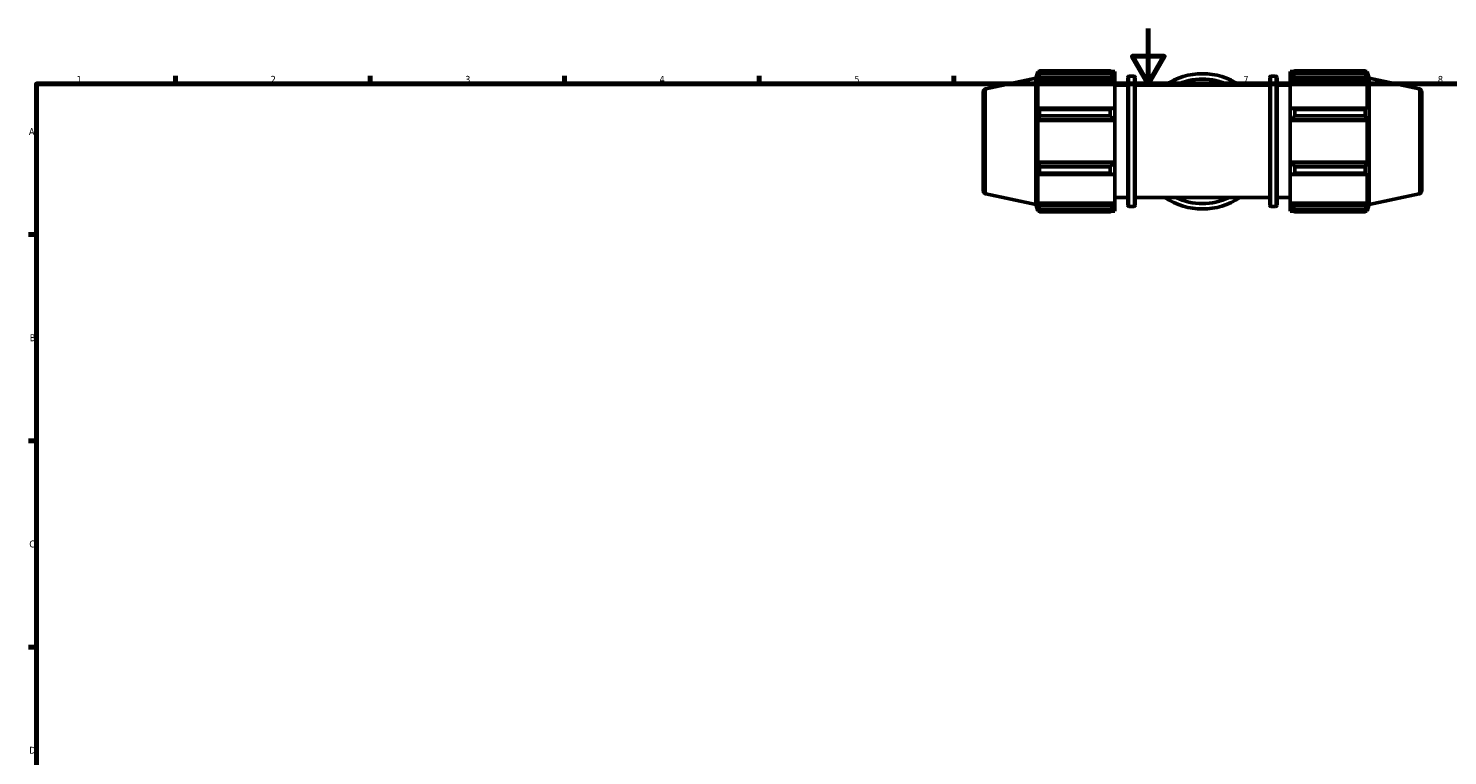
# Model space of a CAD drawing. Header units: millimetres. Extents: x 0 to 931, y 0 to 945.
# Tile 2 of 5: x 17 to 528, y 332 to 594. Entities that reach past the tile are written whole.
import ezdxf

# ---------------------------------------------------------------- set-up
doc = ezdxf.new("R2010")
doc.units = ezdxf.units.MM
for name, color, linetype, lineweight in [('Border (ISO)', 7, 'Continuous', 70), ('Visible (ISO)', 7, 'Continuous', 50), ('Visible Narrow (ISO)', 7, 'Continuous', 35)]:
    doc.layers.add(name, color=color, linetype=linetype, lineweight=lineweight)
doc.styles.add('Note Text (ISO)', font='tahoma.ttf')

# ---------------------------------------------------------------- blocks, each defined once
blk = doc.blocks.new('Borders Default Border')
at = {"layer": 'Border (ISO)'}
for p, q in [((70.08, 574), (70.08, 576.9)), ((140.17, 574), (140.17, 576.9)), ((210.25, 574), (210.25, 576.9)), ((280.33, 574), (280.33, 576.9)), ((350.42, 574), (350.42, 576.9)), ((490.58, 574), (490.58, 576.9)), ((20, 519.75), (17.1, 519.75)), ((20, 445.5), (17.1, 445.5)), ((20, 371.25), (17.1, 371.25))]:
    blk.add_line(p, q, dxfattribs=at)
at = {"layer": 'Border (ISO)', "flags": 128}
for points in [[(420.5, 594), (420.5, 574), (414.73, 584), (426.27, 584), (420.5, 574)], [(20, 20), (20, 574), (821, 574), (821, 20), (20, 20)]]:
    blk.add_lwpolyline(points, dxfattribs=at)
at = {"layer": 'Border (ISO)', "color": 232, "true_color": 0xca0064, "char_height": 2.5, "attachment_point": 7, "style": 'Note Text (ISO)'}
for s, insert in [('2', (104.37, 574.4)), ('1', (34.48, 574.4)), ('3', (174.43, 574.35)), ('4', (244.42, 574.4)), ('5', (314.64, 574.35)), ('6', (384.66, 574.35)), ('7', (454.77, 574.4)), ('8', (524.81, 574.34)), ('A', (17.29, 555.62)), ('B', (17.59, 481.37)), ('C', (17.43, 407.08)), ('D', (17.43, 332.88))]:
    blk.add_mtext(s, dxfattribs=dict(at, insert=insert))

msp = doc.modelspace()

# ---------------------------------------------------------------- linework, layer by layer
at = {"layer": 'Visible (ISO)'}
for p, q in [((379.991, 576.121), (380.748, 578.451)), ((380.748, 578.451), (380.748, 577.288)), ((380.748, 578.451), (381.209, 578.451)), ((381.011, 578.061), (380.748, 577.288)), ((381.362, 577.769), (381.362, 578.746)), ((381.362, 578.746), (406.811, 578.746)), ((406.811, 577.769), (381.362, 577.769)), ((406.811, 577.769), (406.811, 578.746)), ((407.282, 578.451), (408.431, 578.451)), ((408.431, 577.546), (407.891, 578.061)), ((408.431, 577.546), (408.431, 578.451)), ((471.631, 578.451), (471.631, 577.546)), ((471.631, 578.451), (472.781, 578.451)), ((472.171, 578.061), (471.631, 577.546)), ((473.251, 578.746), (473.251, 577.769)), ((473.251, 578.746), (498.7, 578.746)), ((498.7, 577.769), (473.251, 577.769)), ((498.7, 577.769), (498.7, 578.746)), ((498.853, 578.451), (499.314, 578.451)), ((499.314, 577.288), (499.051, 578.061)), ((499.314, 577.288), (499.314, 578.451)), ((500.071, 576.121), (499.314, 578.451)), ((362.021, 572.301), (379.991, 576.121)), ((379.991, 530.561), (379.991, 576.121)), ((380.748, 575.613), (381.011, 576.332)), ((408.431, 575.613), (380.748, 575.613)), ((380.748, 575.613), (380.748, 564.935)), ((381.011, 576.332), (407.891, 576.332)), ((407.891, 576.332), (408.431, 575.853)), ((408.431, 577.546), (408.431, 575.853)), ((408.431, 575.853), (408.431, 575.613)), ((408.431, 565.06), (408.431, 575.613)), ((408.431, 573.591), (413.171, 573.591)), ((413.171, 530.351), (413.171, 576.331)), ((413.671, 576.831), (415.305, 576.831)), ((415.805, 576.331), (415.805, 530.351)), ((415.805, 573.591), (464.258, 573.591)), ((464.258, 530.351), (464.258, 576.331)), ((464.758, 576.831), (466.391, 576.831)), ((466.891, 576.331), (466.891, 530.351)), ((466.891, 573.591), (471.631, 573.591)), ((471.631, 575.853), (471.631, 577.546)), ((471.631, 575.853), (472.171, 576.332)), ((471.631, 575.613), (471.631, 575.853)), ((471.631, 575.613), (471.631, 565.06)), ((471.631, 575.613), (499.314, 575.613)), ((472.171, 576.332), (499.051, 576.332)), ((499.051, 576.332), (499.314, 575.613)), ((499.314, 564.935), (499.314, 575.613)), ((500.071, 530.561), (500.071, 576.121)), ((518.041, 572.301), (500.071, 576.121)), ((361.031, 571.078), (361.031, 535.603)), ((519.031, 571.078), (519.031, 535.603)), ((381.011, 565.309), (380.748, 564.935)), ((407.891, 565.309), (381.011, 565.309)), ((381.362, 562.483), (381.362, 564.84)), ((381.362, 564.84), (406.811, 564.84)), ((406.811, 562.483), (381.362, 562.483)), ((406.811, 562.483), (406.811, 564.84)), ((408.431, 565.06), (407.891, 565.309)), ((408.431, 565.06), (408.431, 560.973)), ((472.171, 565.309), (471.631, 565.06)), ((471.631, 560.973), (471.631, 565.06)), ((499.051, 565.309), (472.171, 565.309)), ((473.251, 564.84), (473.251, 562.483)), ((473.251, 564.84), (498.7, 564.84)), ((498.7, 562.483), (473.251, 562.483)), ((498.7, 562.483), (498.7, 564.84)), ((499.314, 564.935), (499.051, 565.309)), ((380.748, 560.891), (381.011, 561.135)), ((408.431, 560.891), (380.748, 560.891)), ((380.748, 560.891), (380.748, 545.79)), ((381.011, 561.135), (407.891, 561.135)), ((407.891, 561.135), (408.431, 560.973)), ((408.431, 560.973), (408.431, 560.891)), ((408.431, 545.79), (408.431, 560.891)), ((471.631, 560.973), (472.171, 561.135)), ((471.631, 560.891), (471.631, 560.973)), ((471.631, 560.891), (471.631, 545.79)), ((471.631, 560.891), (499.314, 560.891)), ((472.171, 561.135), (499.051, 561.135)), ((499.051, 561.135), (499.314, 560.891)), ((499.314, 545.79), (499.314, 560.891)), ((381.011, 545.546), (380.748, 545.79)), ((408.431, 545.79), (380.748, 545.79)), ((407.891, 545.546), (381.011, 545.546)), ((381.362, 541.841), (381.362, 544.198)), ((381.362, 544.198), (406.811, 544.198)), ((406.811, 541.841), (406.811, 544.198)), ((408.431, 545.709), (407.891, 545.546)), ((408.431, 545.79), (408.431, 545.709)), ((408.431, 545.709), (408.431, 541.621)), ((471.631, 545.709), (471.631, 545.79)), ((471.631, 545.79), (499.314, 545.79)), ((471.631, 541.621), (471.631, 545.709)), ((472.171, 545.546), (471.631, 545.709)), ((499.051, 545.546), (472.171, 545.546)), ((473.251, 544.198), (473.251, 541.841)), ((473.251, 544.198), (498.7, 544.198)), ((498.7, 541.841), (498.7, 544.198)), ((499.314, 545.79), (499.051, 545.546)), ((380.748, 541.746), (381.011, 541.372)), ((380.748, 541.746), (380.748, 531.068)), ((381.011, 541.372), (407.891, 541.372)), ((406.811, 541.841), (381.362, 541.841)), ((407.891, 541.372), (408.431, 541.621)), ((408.431, 531.068), (408.431, 541.621)), ((471.631, 541.621), (472.171, 541.372)), ((471.631, 541.621), (471.631, 531.068)), ((472.171, 541.372), (499.051, 541.372)), ((498.7, 541.841), (473.251, 541.841)), ((499.051, 541.372), (499.314, 541.746)), ((499.314, 531.068), (499.314, 541.746)), ((362.021, 534.38), (379.991, 530.561)), ((408.431, 533.091), (413.171, 533.091)), ((415.805, 533.091), (464.258, 533.091)), ((466.891, 533.091), (471.631, 533.091)), ((518.041, 534.38), (500.071, 530.561)), ((379.991, 530.561), (380.748, 528.231)), ((381.011, 530.349), (380.748, 531.068)), ((408.431, 531.068), (380.748, 531.068)), ((380.748, 529.393), (381.011, 528.62)), ((380.748, 529.393), (380.748, 528.231)), ((380.748, 528.231), (381.209, 528.231)), ((407.891, 530.349), (381.011, 530.349)), ((381.362, 527.936), (381.362, 528.912)), ((381.362, 528.912), (406.811, 528.912)), ((406.811, 527.936), (381.362, 527.936)), ((406.811, 527.936), (406.811, 528.912)), ((407.282, 528.231), (408.431, 528.231)), ((408.431, 530.828), (407.891, 530.349)), ((407.891, 528.62), (408.431, 529.135)), ((408.431, 531.068), (408.431, 530.828)), ((408.431, 530.828), (408.431, 529.135)), ((408.431, 528.231), (408.431, 529.135)), ((413.671, 529.851), (415.305, 529.851)), ((464.758, 529.851), (466.391, 529.851)), ((471.631, 530.828), (471.631, 531.068)), ((471.631, 531.068), (499.314, 531.068)), ((471.631, 529.135), (471.631, 530.828)), ((472.171, 530.349), (471.631, 530.828)), ((471.631, 529.135), (472.171, 528.62)), ((471.631, 529.135), (471.631, 528.231)), ((471.631, 528.231), (472.781, 528.231)), ((499.051, 530.349), (472.171, 530.349)), ((473.251, 528.912), (473.251, 527.936)), ((473.251, 528.912), (498.7, 528.912)), ((498.7, 527.936), (473.251, 527.936)), ((498.7, 527.936), (498.7, 528.912)), ((498.853, 528.231), (499.314, 528.231)), ((499.314, 531.068), (499.051, 530.349)), ((499.051, 528.62), (499.314, 529.393)), ((500.071, 530.561), (499.314, 528.231)), ((499.314, 528.231), (499.314, 529.393))]:
    msp.add_line(p, q, dxfattribs=at)
for centre, radius, start, end in [((413.671, 576.331), 0.5, 90, 180), ((415.305, 576.331), 0.5, 0, 90), ((440.031, 553.341), 24.345, 56.28336, 123.71664), ((440.031, 553.341), 22.397, 64.7054, 115.2946), ((464.758, 576.331), 0.5, 90, 180), ((466.391, 576.331), 0.5, 0, 90), ((362.281, 571.078), 1.25, 102, 180), ((517.781, 571.078), 1.25, 0, 78), ((362.281, 535.603), 1.25, 180, 258), ((440.031, 553.341), 24.345, 236.28336, 303.71664), ((440.031, 553.341), 22.397, 244.7054, 295.2946), ((517.781, 535.603), 1.25, 282, 0), ((413.671, 530.351), 0.5, 180, 270), ((415.305, 530.351), 0.5, 270, 0), ((464.758, 530.351), 0.5, 180, 270), ((466.391, 530.351), 0.5, 270, 0)]:
    msp.add_arc(centre, radius, start, end, dxfattribs=at)
for points, weights in [([(381.011, 578.061), (381.18, 578.396), (381.362, 578.746)], [1.00286697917, 1.00184146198, 1]), ([(381.362, 577.769), (381.18, 577.036), (381.011, 576.332)], [1, 1.00184146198, 1.00286697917]), ([(407.891, 578.061), (407.373, 578.396), (406.811, 578.746)], [1.00632819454, 1.01211458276, 1.01710327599]), ([(406.811, 577.769), (407.373, 577.036), (407.891, 576.332)], [1.01710327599, 1.01211458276, 1.00632819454]), ([(473.251, 578.746), (472.69, 578.396), (472.171, 578.061)], [1.01710327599, 1.01211458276, 1.00632819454]), ([(472.171, 576.332), (472.69, 577.036), (473.251, 577.769)], [1.00632819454, 1.01211458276, 1.01710327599]), ([(498.7, 578.746), (498.883, 578.396), (499.051, 578.061)], [1, 1.00184146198, 1.00286697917]), ([(499.051, 576.332), (498.883, 577.036), (498.7, 577.769)], [1.00286697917, 1.00184146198, 1]), ([(381.011, 565.309), (381.18, 565.079), (381.362, 564.84)], [1.00286697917, 1.00184146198, 1]), ([(381.362, 562.483), (381.18, 561.795), (381.011, 561.135)], [1, 1.00184146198, 1.00286697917]), ([(407.891, 565.309), (407.373, 565.079), (406.811, 564.84)], [1.00632819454, 1.01211458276, 1.01710327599]), ([(406.811, 562.483), (407.373, 561.795), (407.891, 561.135)], [1.01710327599, 1.01211458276, 1.00632819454]), ([(473.251, 564.84), (472.69, 565.079), (472.171, 565.309)], [1.01710327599, 1.01211458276, 1.00632819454]), ([(472.171, 561.135), (472.69, 561.795), (473.251, 562.483)], [1.00632819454, 1.01211458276, 1.01710327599]), ([(498.7, 564.84), (498.883, 565.079), (499.051, 565.309)], [1, 1.00184146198, 1.00286697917]), ([(499.051, 561.135), (498.883, 561.795), (498.7, 562.483)], [1.00286697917, 1.00184146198, 1]), ([(381.011, 545.546), (381.18, 544.886), (381.362, 544.198)], [1.00286697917, 1.00184146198, 1]), ([(407.891, 545.546), (407.373, 544.886), (406.811, 544.198)], [1.00632819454, 1.01211458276, 1.01710327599]), ([(473.251, 544.198), (472.69, 544.886), (472.171, 545.546)], [1.01710327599, 1.01211458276, 1.00632819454]), ([(498.7, 544.198), (498.883, 544.886), (499.051, 545.546)], [1, 1.00184146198, 1.00286697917]), ([(381.362, 541.841), (381.18, 541.602), (381.011, 541.372)], [1, 1.00184146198, 1.00286697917]), ([(406.811, 541.841), (407.373, 541.602), (407.891, 541.372)], [1.01710327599, 1.01211458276, 1.00632819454]), ([(472.171, 541.372), (472.69, 541.602), (473.251, 541.841)], [1.00632819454, 1.01211458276, 1.01710327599]), ([(499.051, 541.372), (498.883, 541.602), (498.7, 541.841)], [1.00286697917, 1.00184146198, 1]), ([(381.011, 530.349), (381.18, 529.645), (381.362, 528.912)], [1.00286697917, 1.00184146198, 1]), ([(381.362, 527.936), (381.18, 528.285), (381.011, 528.62)], [1, 1.00184146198, 1.00286697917]), ([(407.891, 530.349), (407.373, 529.645), (406.811, 528.912)], [1.00632819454, 1.01211458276, 1.01710327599]), ([(406.811, 527.936), (407.373, 528.285), (407.891, 528.62)], [1.01710327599, 1.01211458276, 1.00632819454]), ([(473.251, 528.912), (472.69, 529.645), (472.171, 530.349)], [1.01710327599, 1.01211458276, 1.00632819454]), ([(472.171, 528.62), (472.69, 528.285), (473.251, 527.936)], [1.00632819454, 1.01211458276, 1.01710327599]), ([(498.7, 528.912), (498.883, 529.645), (499.051, 530.349)], [1, 1.00184146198, 1.00286697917]), ([(499.051, 528.62), (498.883, 528.285), (498.7, 527.936)], [1.00286697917, 1.00184146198, 1])]:
    msp.add_rational_spline(points, weights, degree=2, dxfattribs=at)
at = {"layer": 'Visible Narrow (ISO)'}
for p, q in [((413.671, 576.541), (413.671, 530.14)), ((415.305, 530.14), (415.305, 576.541)), ((464.758, 576.541), (464.758, 530.14)), ((466.391, 530.14), (466.391, 576.541)), ((362.021, 534.614), (362.021, 572.068)), ((518.041, 534.614), (518.041, 572.068))]:
    msp.add_line(p, q, dxfattribs=at)

# ---------------------------------------------------------------- block references
msp.add_blockref('Borders Default Border', (0, 0))

doc.saveas('drawing.dxf')
